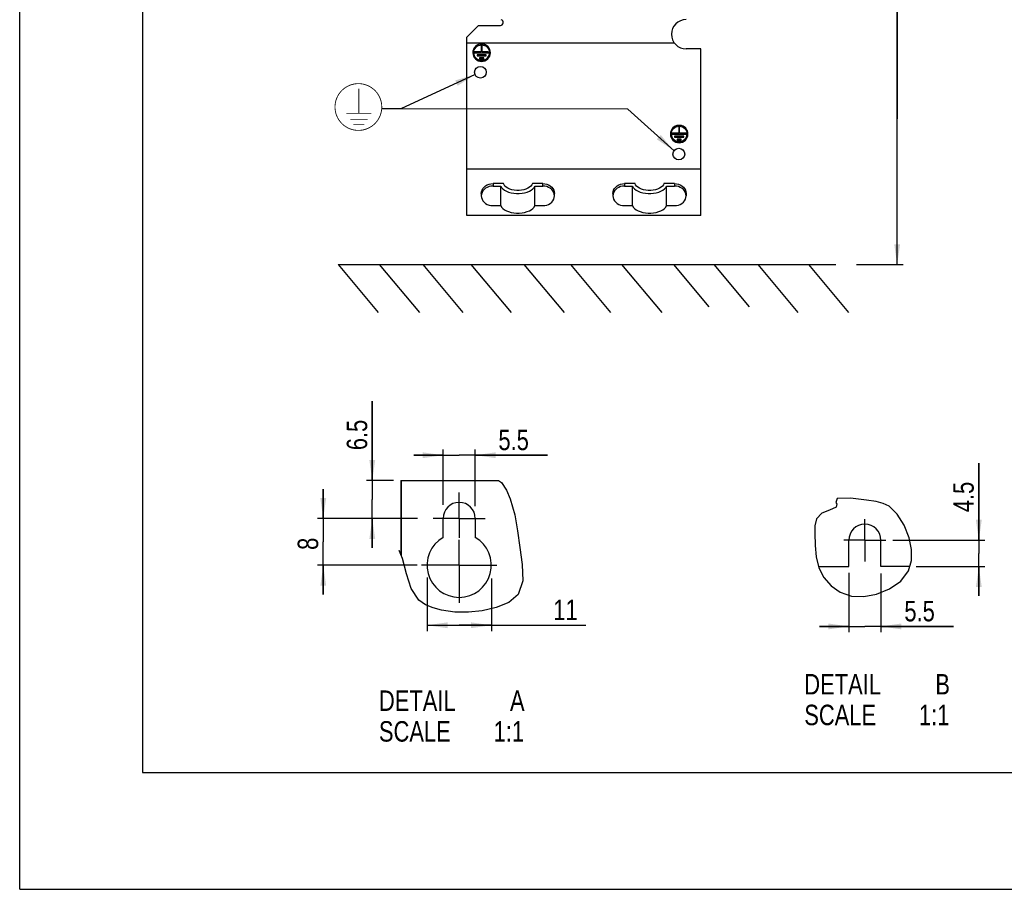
# Model space of a CAD drawing. Extents: x 0 to 594, y 0 to 420.
# Tile 1 of 38: x 0 to 168, y 0 to 149. Entities that reach past the tile are written whole.
import ezdxf

# ---------------------------------------------------------------- set-up
doc = ezdxf.new("R2010")
doc.units = 0
doc.header["$LTSCALE"] = 32.67
doc.linetypes.add('CENTER', pattern=[0.6, 0.375, -0.075, 0.075, -0.075])
doc.layers.get('0').update_dxf_attribs({"linetype": 'CONTINUOUS'})
doc.layers.add('DEFAULT_1', color=7, linetype='CENTER')
doc.styles.get("Standard").update_dxf_attribs({"font": 'txt', "width": 0.8})
doc.dimstyles.get("Standard").update_dxf_attribs({"dimtxt": 2.5, "dimasz": 2.5, "dimexe": 1.25, "dimexo": 0.625, "dimtad": 1, "dimcen": 2.5, "dimazin": 3, "dimtfac": 1, "dimtmove": 0, "dimatfit": 3})

# ---------------------------------------------------------------- blocks, each defined once
blk = doc.blocks.new('_FILLED')
at = {"color": 0, "linetype": 'BYBLOCK'}
blk.add_solid([(0, 0), (-1, 0.143), (-1, -0.143)], dxfattribs=at)
blk = doc.blocks.new('*D1')
at = {"color": 2, "linetype": 'CONTINUOUS'}
for p, q in [((149.99, 131.78), (149.99, 201.17)), ((121.55, 156.73), (150.99, 156.73)), ((149.99, 156.73), (149.99, 131.78)), ((149.99, 106.83), (149.99, 131.78)), ((143.03, 106.83), (150.99, 106.83))]:
    blk.add_line(p, q, dxfattribs=at)
at = {"color": 2, "linetype": 'CONTINUOUS', "xscale": 3.5, "yscale": 3.5, "zscale": 3.5}
for p, rotation in [((149.99, 156.73), 90), ((149.99, 106.83), 270)]:
    blk.add_blockref('_FILLED', p, dxfattribs=dict(at, rotation=rotation))
at = {"color": 5, "linetype": 'CONTINUOUS', "width": 0.8}
for s, p in [('AIR SPACE INLET', (154.36, 159.17)), ('100', (149.11, 170.37)), ('MIN ', (149.11, 159.17))]:
    blk.add_text(s, height=3.5, rotation=90, dxfattribs=at).set_placement(p)
blk = doc.blocks.new('*D4')
at = {"color": 2, "linetype": 'CONTINUOUS'}
for p, q in [((51.89, 63.42), (51.89, 68.42)), ((51.89, 68.42), (51.89, 59.42)), ((66.45, 63.42), (50.89, 63.42)), ((51.89, 50.42), (51.89, 59.42)), ((67.94, 55.42), (50.89, 55.42)), ((51.89, 55.42), (51.89, 50.42))]:
    blk.add_line(p, q, dxfattribs=at)
at = {"color": 2, "linetype": 'CONTINUOUS', "xscale": 3.5, "yscale": 3.5, "zscale": 3.5}
for p, rotation in [((51.89, 63.42), 270), ((51.89, 55.42), 90)]:
    blk.add_blockref('_FILLED', p, dxfattribs=dict(at, rotation=rotation))
at = {"color": 5, "linetype": 'CONTINUOUS', "width": 0.8}
blk.add_text('8', height=3.5, rotation=90, dxfattribs=at).set_placement((51.02, 58.05))
blk = doc.blocks.new('*D8')
at = {"color": 2, "linetype": 'CONTINUOUS'}
for p, q in [((60.27, 69.92), (60.27, 83.5)), ((60.27, 83.5), (60.27, 66.67)), ((63.92, 69.92), (59.27, 69.92)), ((60.27, 58.42), (60.27, 66.67)), ((68.02, 63.42), (59.27, 63.42)), ((60.27, 63.42), (60.27, 58.42))]:
    blk.add_line(p, q, dxfattribs=at)
at = {"color": 2, "linetype": 'CONTINUOUS', "xscale": 3.5, "yscale": 3.5, "zscale": 3.5}
for p, rotation in [((60.27, 69.92), 270), ((60.27, 63.42), 90)]:
    blk.add_blockref('_FILLED', p, dxfattribs=dict(at, rotation=rotation))
at = {"color": 5, "linetype": 'CONTINUOUS', "width": 0.8}
blk.add_text('6.5', height=3.5, rotation=90, dxfattribs=at).set_placement((59.4, 75.1))
blk = doc.blocks.new('*D9')
at = {"color": 2, "linetype": 'CONTINUOUS'}
for p, q in [((141.72, 54.11), (141.72, 43.96)), ((147.22, 54.04), (147.22, 43.96)), ((141.72, 44.96), (136.72, 44.96)), ((136.72, 44.96), (144.47, 44.96)), ((159.62, 44.96), (144.47, 44.96)), ((147.22, 44.96), (159.62, 44.96))]:
    blk.add_line(p, q, dxfattribs=at)
at = {"color": 2, "linetype": 'CONTINUOUS', "xscale": 3.5, "yscale": 3.5, "zscale": 3.5}
blk.add_blockref('_FILLED', (141.72, 44.96), dxfattribs=at)
at = {"color": 2, "linetype": 'CONTINUOUS', "xscale": 3.5, "yscale": 3.5, "zscale": 3.5, "rotation": 180}
blk.add_blockref('_FILLED', (147.22, 44.96), dxfattribs=at)
at = {"color": 5, "linetype": 'CONTINUOUS', "width": 0.8}
blk.add_text('5.5', height=3.5, dxfattribs=at).set_placement((151.22, 45.83))
blk = doc.blocks.new('*D10')
at = {"color": 2, "linetype": 'CONTINUOUS'}
for p, q in [((163.95, 59.7), (163.95, 72.9)), ((163.95, 72.9), (163.95, 57.45)), ((149.23, 59.7), (164.95, 59.7)), ((163.95, 50.2), (163.95, 57.45)), ((153.24, 55.2), (164.95, 55.2)), ((163.95, 55.2), (163.95, 50.2))]:
    blk.add_line(p, q, dxfattribs=at)
at = {"color": 2, "linetype": 'CONTINUOUS', "xscale": 3.5, "yscale": 3.5, "zscale": 3.5}
for p, rotation in [((163.95, 59.7), 270), ((163.95, 55.2), 90)]:
    blk.add_blockref('_FILLED', p, dxfattribs=dict(at, rotation=rotation))
at = {"color": 5, "linetype": 'CONTINUOUS', "width": 0.8}
blk.add_text('4.5', height=3.5, rotation=90, dxfattribs=at).set_placement((163.08, 64.5))
blk = doc.blocks.new('*D11')
at = {"color": 2, "linetype": 'CONTINUOUS'}
for p, q in [((72.38, 74.24), (67.38, 74.24)), ((67.38, 74.24), (75.13, 74.24)), ((72.38, 65.77), (72.38, 75.24)), ((90.23, 74.24), (75.13, 74.24)), ((77.88, 65.51), (77.88, 75.24)), ((77.88, 74.24), (90.23, 74.24))]:
    blk.add_line(p, q, dxfattribs=at)
at = {"color": 2, "linetype": 'CONTINUOUS', "xscale": 3.5, "yscale": 3.5, "zscale": 3.5}
blk.add_blockref('_FILLED', (72.38, 74.24), dxfattribs=at)
at = {"color": 2, "linetype": 'CONTINUOUS', "xscale": 3.5, "yscale": 3.5, "zscale": 3.5, "rotation": 180}
blk.add_blockref('_FILLED', (77.88, 74.24), dxfattribs=at)
at = {"color": 5, "linetype": 'CONTINUOUS', "width": 0.8}
blk.add_text('5.5', height=3.5, dxfattribs=at).set_placement((81.83, 75.11))
blk = doc.blocks.new('*D12')
at = {"color": 2, "linetype": 'CONTINUOUS'}
for p, q in [((69.63, 53.3), (69.63, 44.16)), ((80.63, 53.16), (80.63, 44.16)), ((69.63, 45.16), (75.13, 45.16)), ((80.63, 45.16), (75.13, 45.16)), ((75.13, 45.16), (96.8, 45.16))]:
    blk.add_line(p, q, dxfattribs=at)
at = {"color": 2, "linetype": 'CONTINUOUS', "xscale": 3.5, "yscale": 3.5, "zscale": 3.5, "rotation": 180}
blk.add_blockref('_FILLED', (69.63, 45.16), dxfattribs=at)
at = {"color": 2, "linetype": 'CONTINUOUS', "xscale": 3.5, "yscale": 3.5, "zscale": 3.5}
blk.add_blockref('_FILLED', (80.63, 45.16), dxfattribs=at)
at = {"color": 5, "linetype": 'CONTINUOUS', "width": 0.8}
blk.add_text('11', height=3.5, dxfattribs=at).set_placement((91.2, 46.04))
blk = doc.blocks.new('EARTH_BL1', base_point=(82.86, 132.82))
at = {"color": 2, "linetype": 'CONTINUOUS'}
for p, q in [((77.83, 139.35), (65.17, 133.5)), ((65.17, 133.5), (61.88, 133.47)), ((103.94, 133.42), (61.88, 133.47)), ((111.84, 126.29), (103.94, 133.42))]:
    blk.add_line(p, q, dxfattribs=at)
at = {"color": 7, "linetype": 'CONTINUOUS', "const_width": 0.148}
blk.add_lwpolyline([(53.89, 133.79, 1), (61.89, 133.79, 1)], format="xyb", close=True, dxfattribs=at)
for points in [[(57.97, 132.72), (57.97, 136.94)], [(55.82, 132.72), (60.12, 132.72)], [(56.49, 131.69), (59.45, 131.69)], [(57.05, 130.83), (58.89, 130.83)]]:
    blk.add_lwpolyline(points, dxfattribs=at)
at = {"color": 2, "linetype": 'CONTINUOUS'}
for points in [[(74.87, 137.43), (77.83, 139.35), (74.45, 138.34)], [(108.9, 128.27), (111.84, 126.29), (109.57, 129.01)]]:
    blk.add_solid(points, dxfattribs=at)

msp = doc.modelspace()

# ---------------------------------------------------------------- linework, layer by layer
at = {"color": 7, "linetype": 'CONTINUOUS'}
for p, q in [((0, 0), (0, 420)), ((21, 400), (21, 20)), ((76.408, 145.734), (78.408, 147.734)), ((78.408, 147.734), (82.158, 147.734)), ((76.408, 115.234), (76.408, 145.734)), ((111.908, 144.734), (76.408, 144.734)), ((77.487, 143.358), (77.458, 143.068)), ((78.883, 143.234), (77.758, 143.234)), ((77.758, 143.234), (77.758, 143.068)), ((78.883, 143.217), (77.758, 143.217)), ((77.758, 143.068), (80.158, 143.068)), ((79.033, 144.274), (78.883, 144.274)), ((78.883, 144.274), (78.883, 143.217)), ((79.033, 144.256), (78.883, 144.256)), ((79.033, 143.217), (79.033, 144.274)), ((80.158, 143.234), (79.033, 143.234)), ((80.158, 143.217), (79.033, 143.217)), ((80.158, 143.068), (80.158, 143.234)), ((116.408, 143.734), (113.908, 143.734)), ((116.408, 115.234), (116.408, 143.734)), ((79.738, 142.714), (78.178, 142.714)), ((78.178, 142.714), (78.178, 142.548)), ((79.738, 142.697), (78.178, 142.697)), ((78.178, 142.548), (79.738, 142.548)), ((79.318, 142.194), (78.598, 142.194)), ((78.598, 142.194), (78.598, 142.028)), ((79.318, 142.177), (78.598, 142.177)), ((78.598, 142.028), (79.318, 142.028)), ((79.318, 142.028), (79.318, 142.194)), ((79.738, 142.548), (79.738, 142.714)), ((112.806, 130.365), (112.656, 130.365)), ((112.656, 130.365), (112.656, 129.308)), ((112.806, 130.348), (112.656, 130.348)), ((112.806, 129.308), (112.806, 130.365)), ((111.26, 129.449), (111.231, 129.159)), ((112.656, 129.325), (111.531, 129.325)), ((111.531, 129.325), (111.531, 129.159)), ((112.656, 129.308), (111.531, 129.308)), ((111.531, 129.159), (113.931, 129.159)), ((113.511, 128.805), (111.951, 128.805)), ((111.951, 128.805), (111.951, 128.64)), ((113.511, 128.788), (111.951, 128.788)), ((111.951, 128.64), (113.511, 128.64)), ((113.091, 128.286), (112.371, 128.286)), ((112.371, 128.286), (112.371, 128.12)), ((113.091, 128.268), (112.371, 128.268)), ((112.371, 128.12), (113.091, 128.12)), ((113.931, 129.325), (112.806, 129.325)), ((113.931, 129.308), (112.806, 129.308)), ((113.091, 128.12), (113.091, 128.286)), ((113.511, 128.64), (113.511, 128.805)), ((113.931, 129.159), (113.931, 129.325)), ((116.408, 123.141), (76.408, 123.141)), ((82.688, 120.686), (80.908, 120.686)), ((80.908, 120.278), (82.233, 120.278)), ((82.233, 116.923), (82.233, 120.278)), ((89.408, 120.686), (87.628, 120.686)), ((88.083, 120.278), (89.408, 120.278)), ((88.083, 116.923), (88.083, 120.278)), ((105.188, 120.686), (103.408, 120.686)), ((103.408, 120.278), (104.733, 120.278)), ((104.733, 116.923), (104.733, 120.278)), ((111.908, 120.686), (110.128, 120.686)), ((110.583, 120.278), (111.908, 120.278)), ((110.583, 116.923), (110.583, 120.278)), ((78.908, 119.009), (78.908, 118.6)), ((91.408, 118.6), (91.408, 119.009)), ((101.408, 119.009), (101.408, 118.6)), ((113.908, 119.009), (113.908, 118.6)), ((80.908, 116.923), (82.233, 116.923)), ((88.083, 116.923), (89.408, 116.923)), ((103.408, 116.923), (104.733, 116.923)), ((110.583, 116.923), (111.908, 116.923)), ((116.408, 115.234), (76.408, 115.234)), ((54.415, 106.83), (61.274, 98.656)), ((54.415, 106.83), (139.532, 106.83)), ((61.47, 106.83), (68.329, 98.656)), ((68.887, 106.83), (75.746, 98.656)), ((77.129, 106.83), (83.988, 98.656)), ((86.194, 106.83), (93.053, 98.656)), ((94.127, 106.83), (100.986, 98.656)), ((102.883, 106.83), (109.742, 98.656)), ((111.743, 106.83), (117.815, 99.593)), ((118.645, 106.83), (124.717, 99.593)), ((126.165, 106.83), (133.024, 98.656)), ((134.819, 106.83), (141.678, 98.656)), ((65.129, 69.925), (65.129, 57.295)), ((65.129, 69.925), (81.857, 69.925)), ((65.199, 69.925), (65.199, 57.129)), ((72.379, 60.188), (72.379, 63.425)), ((77.879, 63.425), (77.879, 60.188)), ((141.719, 55.196), (141.719, 59.696)), ((147.219, 55.196), (147.219, 59.696)), ((136.532, 55.196), (141.719, 55.196)), ((152.148, 55.196), (147.219, 55.196)), ((21, 20), (573, 20)), ((0, 0), (594, 0))]:
    msp.add_line(p, q, dxfattribs=at)
at = {"color": 9, "linetype": 'CONTINUOUS'}
for p, q in [((80.908, 120.686), (80.908, 120.278)), ((89.408, 120.278), (89.408, 120.686)), ((103.408, 120.686), (103.408, 120.278)), ((111.908, 120.686), (111.908, 120.278)), ((64.889, 57.925), (64.889, 57.864))]:
    msp.add_line(p, q, dxfattribs=at)
at = {"color": 2, "linetype": 'CONTINUOUS'}
for p, q in [((81.857, 69.925), (82.357, 69.553)), ((82.357, 69.553), (83.211, 68.264)), ((83.211, 68.264), (83.847, 66.781)), ((83.847, 66.781), (84.629, 64.028)), ((139.759, 66.864), (139.482, 66.143)), ((139.482, 66.143), (139.63, 66)), ((139.696, 65.928), (139.536, 65.343)), ((139.63, 66), (139.696, 65.928)), ((142.005, 66.876), (139.759, 66.864)), ((144.74, 66.572), (142.005, 66.876)), ((146.372, 66.322), (144.74, 66.572)), ((147.602, 66.003), (146.372, 66.322)), ((148.603, 65.499), (147.602, 66.003)), ((84.629, 64.028), (85.083, 61.319)), ((137.121, 64.318), (136.226, 63.368)), ((138.407, 64.87), (137.121, 64.318)), ((139.536, 65.343), (138.407, 64.87)), ((150.013, 64.155), (148.603, 65.499)), ((151.186, 62.29), (150.013, 64.155)), ((136.226, 63.368), (135.941, 62.176)), ((152.037, 60.133), (151.186, 62.29)), ((85.083, 61.319), (85.472, 58.476)), ((135.941, 62.176), (135.94, 60.885)), ((135.94, 60.885), (135.978, 58.822)), ((152.448, 58.14), (152.037, 60.133)), ((65.43, 56.58), (64.864, 57.924)), ((85.472, 58.476), (85.895, 55.577)), ((135.978, 58.822), (136.121, 56.859)), ((152.442, 56.208), (152.448, 58.14)), ((66.138, 53.975), (65.43, 56.58)), ((85.895, 55.577), (85.978, 52.773)), ((136.121, 56.859), (136.584, 54.982)), ((151.93, 54.446), (152.442, 56.208)), ((66.902, 51.466), (66.138, 53.975)), ((136.584, 54.982), (137.452, 53.323)), ((150.606, 52.697), (151.93, 54.446)), ((85.978, 52.773), (85.201, 50.441)), ((137.452, 53.323), (138.698, 51.878)), ((148.697, 51.366), (150.606, 52.697)), ((68.228, 49.448), (66.902, 51.466)), ((138.698, 51.878), (140.233, 50.797)), ((140.233, 50.797), (142.195, 50.155)), ((146.457, 50.475), (148.697, 51.366)), ((69.356, 48.667), (68.228, 49.448)), ((83.621, 49.067), (81.449, 48.173)), ((85.201, 50.441), (83.621, 49.067)), ((142.195, 50.155), (144.305, 50.076)), ((144.305, 50.076), (146.457, 50.475)), ((70.691, 48.112), (69.356, 48.667)), ((72.11, 47.732), (70.691, 48.112)), ((74.405, 47.396), (72.11, 47.732)), ((76.692, 47.375), (74.405, 47.396)), ((79.062, 47.642), (76.692, 47.375)), ((81.449, 48.173), (79.062, 47.642))]:
    msp.add_line(p, q, dxfattribs=at)
at = {"color": 7, "linetype": 'CONTINUOUS'}
for points in [[(80.458, 143.085), (80.432, 143.358), (80.357, 143.622), (80.233, 143.867), (80.066, 144.086), (79.862, 144.271), (79.626, 144.415), (79.368, 144.514), (79.096, 144.564), (78.819, 144.564), (78.547, 144.514), (78.289, 144.415), (78.054, 144.271), (77.849, 144.086), (77.683, 143.867), (77.559, 143.622), (77.483, 143.358), (77.458, 143.085)], [(77.458, 143.068), (77.487, 142.778), (77.572, 142.5), (77.711, 142.243), (77.897, 142.018), (78.124, 141.833), (78.384, 141.696), (78.665, 141.611), (78.958, 141.583), (79.25, 141.611), (79.532, 141.696), (79.791, 141.833), (80.019, 142.018), (80.205, 142.243), (80.344, 142.5), (80.429, 142.778), (80.458, 143.068)], [(80.458, 143.068), (80.429, 143.358), (80.344, 143.636), (80.205, 143.893), (80.019, 144.118), (79.791, 144.303), (79.532, 144.44), (79.25, 144.525), (78.958, 144.553), (78.665, 144.525), (78.384, 144.44), (78.124, 144.303), (77.897, 144.118), (77.711, 143.893), (77.572, 143.636), (77.487, 143.358)], [(77.608, 143.068), (77.634, 143.329), (77.711, 143.58), (77.835, 143.811), (78.003, 144.013), (78.208, 144.18), (78.441, 144.303), (78.694, 144.379), (78.958, 144.405), (79.221, 144.379), (79.474, 144.303), (79.708, 144.18), (79.912, 144.013), (80.08, 143.811), (80.205, 143.58), (80.282, 143.329), (80.308, 143.068)], [(80.308, 143.068), (80.282, 142.807), (80.205, 142.556), (80.08, 142.325), (79.912, 142.123), (79.708, 141.956), (79.474, 141.833), (79.221, 141.757), (78.958, 141.731), (78.694, 141.757), (78.441, 141.833), (78.208, 141.956), (78.003, 142.123), (77.835, 142.325), (77.711, 142.556), (77.634, 142.807), (77.608, 143.068)], [(77.609, 143.068), (77.631, 142.84), (77.699, 142.602), (77.81, 142.382), (77.96, 142.185), (78.144, 142.018), (78.356, 141.889), (78.588, 141.799), (78.833, 141.754), (79.082, 141.754), (79.327, 141.799), (79.56, 141.889), (79.771, 142.018), (79.956, 142.185), (80.106, 142.382), (80.217, 142.602), (80.285, 142.84), (80.306, 143.068)], [(114.231, 129.177), (114.205, 129.45), (114.13, 129.713), (114.006, 129.959), (113.839, 130.178), (113.635, 130.362), (113.4, 130.507), (113.141, 130.606), (112.869, 130.656), (112.593, 130.656), (112.32, 130.606), (112.062, 130.507), (111.827, 130.362), (111.622, 130.178), (111.456, 129.959), (111.332, 129.713), (111.257, 129.45), (111.231, 129.177)], [(114.231, 129.159), (114.202, 129.449), (114.117, 129.728), (113.978, 129.985), (113.792, 130.21), (113.564, 130.395), (113.305, 130.532), (113.024, 130.616), (112.731, 130.645), (112.438, 130.616), (112.157, 130.532), (111.898, 130.395), (111.67, 130.21), (111.484, 129.985), (111.345, 129.728), (111.26, 129.449)], [(111.381, 129.159), (111.407, 129.42), (111.484, 129.671), (111.608, 129.902), (111.776, 130.105), (111.981, 130.271), (112.214, 130.395), (112.468, 130.471), (112.731, 130.496), (112.994, 130.471), (113.248, 130.395), (113.481, 130.271), (113.686, 130.105), (113.853, 129.902), (113.978, 129.671), (114.055, 129.42), (114.081, 129.159)], [(111.231, 129.159), (111.26, 128.87), (111.345, 128.591), (111.484, 128.334), (111.67, 128.109), (111.898, 127.924), (112.157, 127.787), (112.438, 127.703), (112.731, 127.674), (113.024, 127.703), (113.305, 127.787), (113.564, 127.924), (113.792, 128.109), (113.978, 128.334), (114.117, 128.591), (114.202, 128.87), (114.231, 129.159)], [(114.081, 129.159), (114.055, 128.899), (113.978, 128.648), (113.853, 128.417), (113.686, 128.214), (113.481, 128.048), (113.248, 127.924), (112.994, 127.848), (112.731, 127.823), (112.468, 127.848), (112.214, 127.924), (111.981, 128.048), (111.776, 128.214), (111.608, 128.417), (111.484, 128.648), (111.407, 128.899), (111.381, 129.159)], [(111.383, 129.16), (111.404, 128.931), (111.472, 128.694), (111.583, 128.473), (111.733, 128.276), (111.917, 128.11), (112.129, 127.98), (112.362, 127.891), (112.606, 127.846), (112.856, 127.846), (113.1, 127.891), (113.333, 127.98), (113.545, 128.11), (113.729, 128.276), (113.879, 128.473), (113.99, 128.694), (114.058, 128.931), (114.079, 129.16)], [(78.908, 119.009), (78.938, 119.3), (79.028, 119.582), (79.176, 119.847), (79.376, 120.087), (79.622, 120.294), (79.908, 120.461), (80.224, 120.585), (80.561, 120.661), (80.908, 120.686)], [(80.908, 120.278), (80.561, 120.252), (80.224, 120.177), (79.908, 120.053), (79.622, 119.885), (79.376, 119.678), (79.176, 119.439), (79.028, 119.174), (78.938, 118.891), (78.908, 118.6)], [(82.233, 120.278), (82.375, 120.031), (82.586, 119.8), (82.862, 119.589), (83.196, 119.405), (83.578, 119.252), (84, 119.134), (84.452, 119.053), (84.92, 119.012), (85.395, 119.012), (85.864, 119.053), (86.315, 119.134), (86.737, 119.252), (87.12, 119.405), (87.454, 119.589), (87.73, 119.8), (87.941, 120.031), (88.083, 120.278)], [(87.628, 120.686), (87.53, 120.466), (87.366, 120.258), (87.141, 120.067), (86.861, 119.9), (86.534, 119.76), (86.169, 119.651), (85.776, 119.577), (85.366, 119.54), (84.95, 119.54), (84.54, 119.577), (84.147, 119.651), (83.782, 119.76), (83.455, 119.9), (83.175, 120.067), (82.95, 120.258), (82.786, 120.466), (82.688, 120.686)], [(89.408, 120.686), (89.755, 120.661), (90.092, 120.585), (90.408, 120.461), (90.693, 120.294), (90.94, 120.087), (91.14, 119.847), (91.287, 119.582), (91.377, 119.3), (91.408, 119.009)], [(91.408, 118.6), (91.377, 118.891), (91.287, 119.174), (91.14, 119.439), (90.94, 119.678), (90.693, 119.885), (90.408, 120.053), (90.092, 120.177), (89.755, 120.252), (89.408, 120.278)], [(101.408, 119.009), (101.438, 119.3), (101.528, 119.582), (101.676, 119.847), (101.876, 120.087), (102.122, 120.294), (102.408, 120.461), (102.724, 120.585), (103.061, 120.661), (103.408, 120.686)], [(103.408, 120.278), (103.061, 120.252), (102.724, 120.177), (102.408, 120.053), (102.122, 119.885), (101.876, 119.678), (101.676, 119.439), (101.528, 119.174), (101.438, 118.891), (101.408, 118.6)], [(104.733, 120.278), (104.875, 120.031), (105.086, 119.8), (105.362, 119.589), (105.696, 119.405), (106.078, 119.252), (106.5, 119.134), (106.952, 119.053), (107.42, 119.012), (107.895, 119.012), (108.364, 119.053), (108.815, 119.134), (109.237, 119.252), (109.62, 119.405), (109.954, 119.589), (110.23, 119.8), (110.441, 120.031), (110.583, 120.278)], [(110.128, 120.686), (110.03, 120.466), (109.866, 120.258), (109.641, 120.067), (109.361, 119.9), (109.034, 119.76), (108.669, 119.651), (108.276, 119.577), (107.866, 119.54), (107.45, 119.54), (107.04, 119.577), (106.647, 119.651), (106.282, 119.76), (105.955, 119.9), (105.675, 120.067), (105.45, 120.258), (105.286, 120.466), (105.188, 120.686)], [(111.908, 120.686), (112.255, 120.661), (112.592, 120.585), (112.908, 120.461), (113.193, 120.294), (113.44, 120.087), (113.64, 119.847), (113.787, 119.582), (113.877, 119.3), (113.908, 119.009)], [(113.908, 118.6), (113.877, 118.891), (113.787, 119.174), (113.64, 119.439), (113.44, 119.678), (113.193, 119.885), (112.908, 120.053), (112.592, 120.177), (112.255, 120.252), (111.908, 120.278)], [(78.908, 118.6), (78.938, 118.309), (79.028, 118.026), (79.176, 117.761), (79.376, 117.522), (79.622, 117.315), (79.908, 117.147), (80.224, 117.024), (80.561, 116.948), (80.908, 116.923)], [(89.408, 116.923), (89.755, 116.948), (90.092, 117.024), (90.408, 117.147), (90.693, 117.315), (90.94, 117.522), (91.14, 117.761), (91.287, 118.026), (91.377, 118.309), (91.408, 118.6)], [(101.408, 118.6), (101.438, 118.309), (101.528, 118.026), (101.676, 117.761), (101.876, 117.522), (102.122, 117.315), (102.408, 117.147), (102.724, 117.024), (103.061, 116.948), (103.408, 116.923)], [(111.908, 116.923), (112.255, 116.948), (112.592, 117.024), (112.908, 117.147), (113.193, 117.315), (113.44, 117.522), (113.64, 117.761), (113.787, 118.026), (113.877, 118.309), (113.908, 118.6)], [(82.233, 116.923), (82.375, 116.676), (82.586, 116.444), (82.862, 116.234), (83.196, 116.05), (83.578, 115.897), (84, 115.779), (84.452, 115.698), (84.92, 115.657), (85.395, 115.657), (85.864, 115.698), (86.315, 115.779), (86.737, 115.897), (87.12, 116.05), (87.454, 116.234), (87.73, 116.444), (87.941, 116.676), (88.083, 116.923)], [(104.733, 116.923), (104.875, 116.676), (105.086, 116.444), (105.362, 116.234), (105.696, 116.05), (106.078, 115.897), (106.5, 115.779), (106.952, 115.698), (107.42, 115.657), (107.895, 115.657), (108.364, 115.698), (108.815, 115.779), (109.237, 115.897), (109.62, 116.05), (109.954, 116.234), (110.23, 116.444), (110.441, 116.676), (110.583, 116.923)]]:
    msp.add_lwpolyline(points, dxfattribs=at)
for centre in [(78.758, 139.734), (112.668, 125.734)]:
    msp.add_circle(centre, 1, dxfattribs=at)
for centre, radius, start, end in [((82.158, 148.234), 0.5, 270, 76.15385), ((113.908, 146.234), 2.5, 90, 270), ((75.129, 63.425), 2.75, 0, 180), ((144.469, 59.696), 2.75, 0, 180), ((75.129, 55.425), 5.5, 120, 60), ((64.889, 57.675), 0.25, 90, 95.54594)]:
    msp.add_arc(centre, radius, start, end, dxfattribs=at)
at = {"layer": 'DEFAULT_1', "color": 7, "linetype": 'CENTER'}
for p, q in [((75.129, 63.425), (75.129, 67.884)), ((75.129, 63.425), (70.67, 63.425)), ((75.129, 63.425), (75.129, 60.084)), ((75.129, 63.425), (79.588, 63.425)), ((144.469, 59.696), (144.469, 63.3)), ((75.129, 55.425), (75.129, 59.757)), ((144.469, 59.696), (140.865, 59.696)), ((144.469, 59.696), (144.469, 56.092)), ((144.469, 59.696), (148.074, 59.696)), ((75.129, 55.425), (68.704, 55.425)), ((75.129, 55.425), (81.553, 55.425)), ((75.129, 55.425), (75.129, 49))]:
    msp.add_line(p, q, dxfattribs=at)

# ---------------------------------------------------------------- block references
at = {"color": 2, "linetype": 'CONTINUOUS'}
msp.add_blockref('EARTH_BL1', (82.865, 132.821), dxfattribs=at)

# ---------------------------------------------------------------- texts
at = {"color": 5, "linetype": 'CONTINUOUS', "width": 0.8}
for s, p in [('DETAIL  ', (134.113, 33.323)), ('B', (156.513, 33.323)), ('DETAIL  ', (61.406, 30.511)), ('A', (83.806, 30.511)), ('SCALE  ', (134.113, 28.073)), ('1:1', (153.713, 28.073)), ('SCALE  ', (61.406, 25.261)), ('1:1', (81.006, 25.261))]:
    msp.add_text(s, height=3.5, dxfattribs=at).set_placement(p)

# ---------------------------------------------------------------- dimensions: what is measured, and where the dimension line sits
at = {"color": 2, "linetype": 'CONTINUOUS'}
for base, p1, p2, angle, picture, middle in [((149.988, 106.83), (121.55, 156.734), (143.034, 106.83), 270, '*D1', (149.988, 180.172)), ((60.272, 63.425), (63.916, 69.925), (68.017, 63.425), 270, '*D8', (57.647, 79.305)), ((72.379, 74.236), (77.879, 65.507), (72.379, 65.768), 180, '*D11', (86.026, 76.861)), ((163.954, 55.196), (149.23, 59.696), (153.244, 55.196), 270, '*D10', (161.329, 68.699)), ((51.895, 63.425), (67.94, 55.425), (66.446, 63.425), 90, '*D4', (49.27, 59.45)), ((141.719, 44.958), (147.219, 54.038), (141.719, 54.113), 180, '*D9', (155.425, 47.583)), ((69.629, 45.163), (80.629, 53.165), (69.629, 53.301), 180, '*D12', (94, 47.788))]:
    dim = msp.add_linear_dim(base=base, p1=p1, p2=p2, angle=angle, dimstyle='Standard', dxfattribs=at)
    dim.commit()
    dim.dimension.update_dxf_attribs({"geometry": picture, "text_midpoint": middle, "dimtype": 128})

doc.saveas('drawing.dxf')
